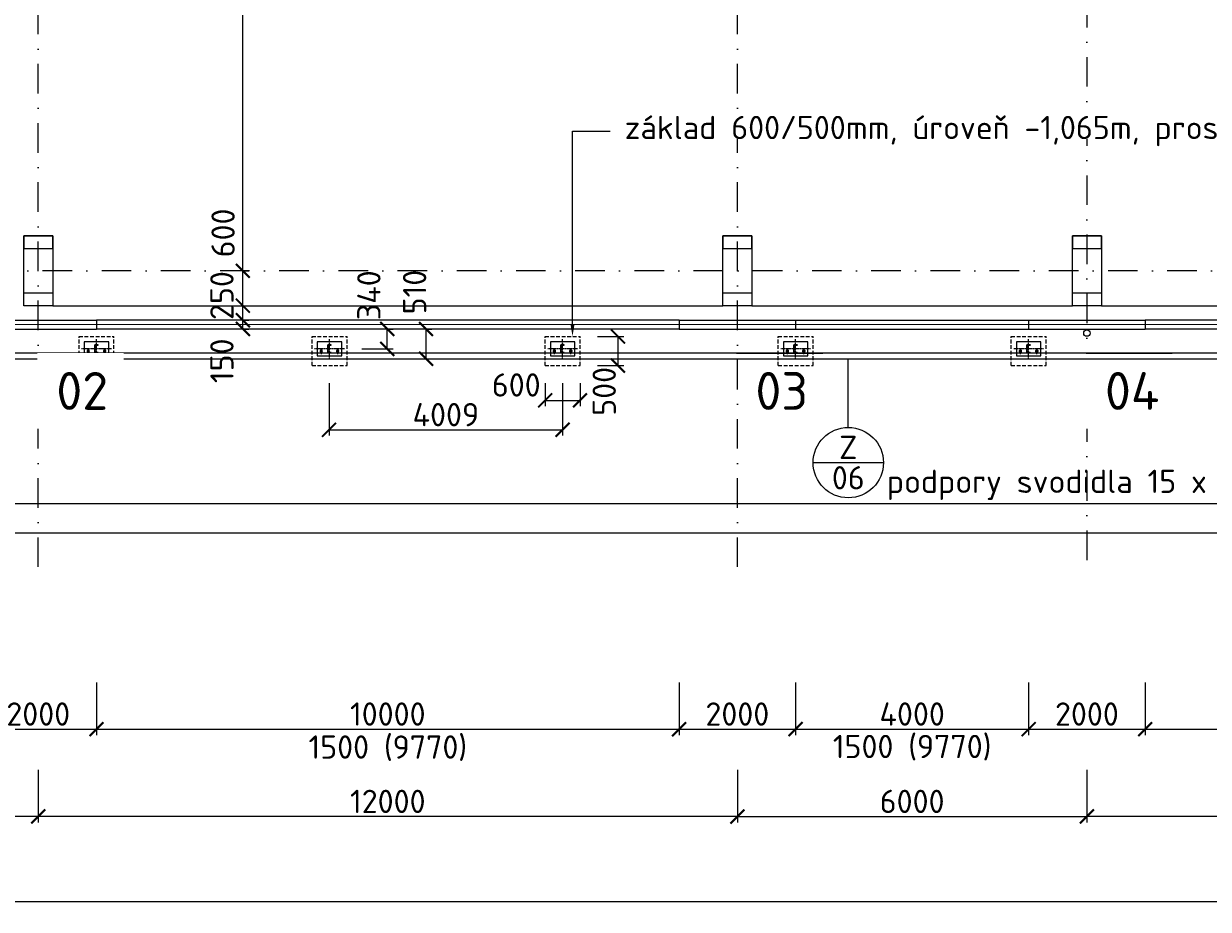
# Model space of a CAD drawing. Header units: millimetres. Extents: x -796345 to 3713765, y -2985421 to 2187451.
# Tile 96 of 256: x 11750 to 32084, y -10963 to 4242. Entities that reach past the tile are written whole.
import ezdxf
from ezdxf import colors
from ezdxf.entities.mleader import LeaderData, LeaderLine
from ezdxf.enums import TextEntityAlignment as Align
from ezdxf.math import Vec2, Vec3

# ---------------------------------------------------------------- set-up
doc = ezdxf.new("R2010")
doc.units = ezdxf.units.MM
doc.header["$PDMODE"] = 1
for name, pattern in [('AM_DIN_G_W050', [13.75, 9.75, -1.5, 1, -1.5]), ('CENTERX2', [101.6, 63.5, -12.7, 12.7, -12.7]), ('DASHDOT', [25.4, 12.7, -6.35, 0, -6.35]), ('HIDDEN', [9.525, 6.35, -3.175])]:
    doc.linetypes.add(name, pattern=pattern)
doc.layers.get('Defpoints').update_dxf_attribs({"color": 8})
doc.layers.add('_____detaily', color=1, linetype='Continuous')
for name, color, linetype, lineweight in [('A99_N_kce-pohl', 1, 'Continuous', 9), ('A99_N_kce-rez-sil', 6, 'Continuous', 18), ('A99_N_kce-rez-ten', 4, 'Continuous', 9), ('A99_N_koty-200', 5, 'Continuous', 5), ('A99_N_osy', 1, 'CENTERX2', 9), ('A99_N_sraf', 252, 'Continuous', 0), ('A99_N_txt-popis-200', 240, 'Continuous', 5), ('A99_N_txt-popis-50', 240, 'Continuous', 9), ('A99_N_znaceni 200', 5, 'Continuous', 5), ('A99_S_kce-pohl', 7, 'Continuous', 5), ('A99_S_sloupy', 7, 'Continuous', 5)]:
    doc.layers.add(name, color=color, linetype=linetype, lineweight=lineweight)
doc.styles.add('A99_kota', font='isocpeur.ttf', dxfattribs={"height": 2})
doc.styles.add('A99_popis', font='isocpeur.ttf')
doc.styles.add('ad_popis 100', font='isocpeur.ttf', dxfattribs={"height": 200})
doc.styles.add('Popis', font='arial.ttf')
doc.linetypes.add('IZOLACE', pattern='A,0.00254,-2.54,[134,ltypeshp.shx,S=2.54,R=0,X=-2.54,Y=0],-5.08,[134,ltypeshp.shx,S=2.54,R=180,X=2.54,Y=0],-2.54', length=10.16254)
doc.dimstyles.new('A99_kota_200 new', dxfattribs={"dimscale": 200, "dimtxt": 2, "dimasz": 1.2, "dimexe": 0.5, "dimexo": 1.5, "dimgap": 0.3, "dimtad": 1, "dimdec": 0, "dimzin": 3, "dimdsep": 46, "dimtxsty": 'A99_kota', "dimblk": 'ARCHTICK', "dimcen": 2.5, "dimazin": 2, "dimtfac": 0.75, "dimtdec": 0, "dimtmove": 2, "dimatfit": 0, "dimfxl": 4, "dimfxlon": 1, "dimtolj": 1, "dimtzin": 0, "dimlwd": 5, "dimlwe": 5, "dimarcsym": 0})

# ---------------------------------------------------------------- blocks, each defined once
blk = doc.blocks.new('_ArchTick')
at = {"color": 0, "linetype": 'ByBlock', "const_width": 0.15}
blk.add_lwpolyline([(-0.5, -0.5), (0.5, 0.5)], dxfattribs=at)
blk = doc.blocks.new('*D137')
at = {"layer": 'A99_N_koty-200', "color": 0, "lineweight": 5, "transparency": 16777216}
for p, q in [((30000, -8570), (30000, -9470)), ((42000, -8570), (42000, -9470)), ((42000, -9370), (30000, -9370))]:
    blk.add_line(p, q, dxfattribs=at)
at = {"layer": 'Defpoints', "color": 0, "lineweight": 0, "transparency": 16777216}
for p in [(30000, -5085), (42000, -5085), (30000, -9370)]:
    blk.add_point(p, dxfattribs=at)
at = {"layer": 'A99_N_koty-200', "color": 0, "lineweight": 5, "transparency": 16777216, "xscale": 240, "yscale": 240, "zscale": 240, "rotation": 180}
blk.add_blockref('_ArchTick', (30000, -9370), dxfattribs=at)
at = {"layer": 'A99_N_koty-200', "color": 0, "lineweight": 5, "transparency": 16777216, "xscale": 240, "yscale": 240, "zscale": 240}
blk.add_blockref('_ArchTick', (42000, -9370), dxfattribs=at)
at = {"layer": 'A99_N_koty-200', "color": 0, "transparency": 16777216, "insert": (36000, -9110), "char_height": 400, "attachment_point": 5, "style": 'A99_kota'}
blk.add_mtext('\\A1;12000', dxfattribs=at)
blk = doc.blocks.new('*D138')
at = {"layer": 'A99_N_koty-200', "color": 0, "lineweight": 5, "transparency": 16777216}
for p, q in [((12000, -8570), (12000, -9470)), ((24000, -8570), (24000, -9470)), ((24000, -9370), (12000, -9370))]:
    blk.add_line(p, q, dxfattribs=at)
at = {"layer": 'Defpoints', "color": 0, "lineweight": 0, "transparency": 16777216}
for p in [(24000, -5075), (12000, -5085), (12000, -9370)]:
    blk.add_point(p, dxfattribs=at)
at = {"layer": 'A99_N_koty-200', "color": 0, "lineweight": 5, "transparency": 16777216, "xscale": 240, "yscale": 240, "zscale": 240, "rotation": 180}
blk.add_blockref('_ArchTick', (12000, -9370), dxfattribs=at)
at = {"layer": 'A99_N_koty-200', "color": 0, "lineweight": 5, "transparency": 16777216, "xscale": 240, "yscale": 240, "zscale": 240}
blk.add_blockref('_ArchTick', (24000, -9370), dxfattribs=at)
at = {"layer": 'A99_N_koty-200', "color": 0, "transparency": 16777216, "insert": (18000, -9110), "char_height": 400, "attachment_point": 5, "style": 'A99_kota'}
blk.add_mtext('\\A1;12000', dxfattribs=at)
blk = doc.blocks.new('*D139')
at = {"layer": 'A99_N_koty-200', "color": 0, "lineweight": 5, "transparency": 16777216}
for p, q in [((0, -8570), (0, -9470)), ((12000, -8570), (12000, -9470)), ((12000, -9370), (0, -9370))]:
    blk.add_line(p, q, dxfattribs=at)
at = {"layer": 'Defpoints', "color": 0, "lineweight": 0, "transparency": 16777216}
for p in [(0, -5085), (12000, -5085), (0, -9370)]:
    blk.add_point(p, dxfattribs=at)
at = {"layer": 'A99_N_koty-200', "color": 0, "lineweight": 5, "transparency": 16777216, "xscale": 240, "yscale": 240, "zscale": 240, "rotation": 180}
blk.add_blockref('_ArchTick', (0, -9370), dxfattribs=at)
at = {"layer": 'A99_N_koty-200', "color": 0, "lineweight": 5, "transparency": 16777216, "xscale": 240, "yscale": 240, "zscale": 240}
blk.add_blockref('_ArchTick', (12000, -9370), dxfattribs=at)
at = {"layer": 'A99_N_koty-200', "color": 0, "transparency": 16777216, "insert": (6000, -9110), "char_height": 400, "attachment_point": 5, "style": 'A99_kota'}
blk.add_mtext('\\A1;12000', dxfattribs=at)
blk = doc.blocks.new('*D170')
at = {"layer": 'A99_N_koty-200', "color": 0, "lineweight": 5, "transparency": 16777216}
for p, q in [((11000, -7070), (11000, -7970)), ((13000, -7070), (13000, -7970)), ((11000, -7870), (13000, -7870))]:
    blk.add_line(p, q, dxfattribs=at)
at = {"layer": 'Defpoints', "color": 0, "lineweight": 0, "transparency": 16777216}
for p in [(11000, -1000), (13000, -1000), (13000, -7870)]:
    blk.add_point(p, dxfattribs=at)
at = {"layer": 'A99_N_koty-200', "color": 0, "lineweight": 5, "transparency": 16777216, "xscale": 240, "yscale": 240, "zscale": 240, "rotation": 180}
blk.add_blockref('_ArchTick', (11000, -7870), dxfattribs=at)
at = {"layer": 'A99_N_koty-200', "color": 0, "lineweight": 5, "transparency": 16777216, "xscale": 240, "yscale": 240, "zscale": 240}
blk.add_blockref('_ArchTick', (13000, -7870), dxfattribs=at)
at = {"layer": 'A99_N_koty-200', "color": 0, "transparency": 16777216, "insert": (12000, -7610), "char_height": 400, "attachment_point": 5, "style": 'A99_kota'}
blk.add_mtext('\\A1;2000', dxfattribs=at)
blk = doc.blocks.new('*D171')
at = {"layer": 'A99_N_koty-200', "color": 0, "lineweight": 5, "transparency": 16777216}
for p, q in [((23000, -7070), (23000, -7970)), ((25000, -7070), (25000, -7970)), ((23000, -7870), (25000, -7870))]:
    blk.add_line(p, q, dxfattribs=at)
at = {"layer": 'Defpoints', "color": 0, "lineweight": 0, "transparency": 16777216}
for p in [(23000, -1000), (25000, -1000), (25000, -7870)]:
    blk.add_point(p, dxfattribs=at)
at = {"layer": 'A99_N_koty-200', "color": 0, "lineweight": 5, "transparency": 16777216, "xscale": 240, "yscale": 240, "zscale": 240, "rotation": 180}
blk.add_blockref('_ArchTick', (23000, -7870), dxfattribs=at)
at = {"layer": 'A99_N_koty-200', "color": 0, "lineweight": 5, "transparency": 16777216, "xscale": 240, "yscale": 240, "zscale": 240}
blk.add_blockref('_ArchTick', (25000, -7870), dxfattribs=at)
at = {"layer": 'A99_N_koty-200', "color": 0, "transparency": 16777216, "insert": (24000, -7610), "char_height": 400, "attachment_point": 5, "style": 'A99_kota'}
blk.add_mtext('\\A1;2000', dxfattribs=at)
blk = doc.blocks.new('*D172')
at = {"layer": 'A99_N_koty-200', "color": 0, "lineweight": 5, "transparency": 16777216}
for p, q in [((25000, -7070), (25000, -7970)), ((29000, -7070), (29000, -7970)), ((25000, -7870), (29000, -7870))]:
    blk.add_line(p, q, dxfattribs=at)
at = {"layer": 'Defpoints', "color": 0, "lineweight": 0, "transparency": 16777216}
for p in [(25000, -1000), (29000, -950), (29000, -7870)]:
    blk.add_point(p, dxfattribs=at)
at = {"layer": 'A99_N_koty-200', "color": 0, "lineweight": 5, "transparency": 16777216, "xscale": 240, "yscale": 240, "zscale": 240, "rotation": 180}
blk.add_blockref('_ArchTick', (25000, -7870), dxfattribs=at)
at = {"layer": 'A99_N_koty-200', "color": 0, "lineweight": 5, "transparency": 16777216, "xscale": 240, "yscale": 240, "zscale": 240}
blk.add_blockref('_ArchTick', (29000, -7870), dxfattribs=at)
at = {"layer": 'A99_N_koty-200', "color": 0, "transparency": 16777216, "insert": (27000, -7610), "char_height": 400, "attachment_point": 5, "style": 'A99_kota'}
blk.add_mtext('\\A1;4000', dxfattribs=at)
blk = doc.blocks.new('*D173')
at = {"layer": 'A99_N_koty-200', "color": 0, "lineweight": 5, "transparency": 16777216}
for p, q in [((29000, -7070), (29000, -7970)), ((31000, -7070), (31000, -7970)), ((29000, -7870), (31000, -7870))]:
    blk.add_line(p, q, dxfattribs=at)
at = {"layer": 'Defpoints', "color": 0, "lineweight": 0, "transparency": 16777216}
for p in [(29000, -950), (31000, -950), (31000, -7870)]:
    blk.add_point(p, dxfattribs=at)
at = {"layer": 'A99_N_koty-200', "color": 0, "lineweight": 5, "transparency": 16777216, "xscale": 240, "yscale": 240, "zscale": 240, "rotation": 180}
blk.add_blockref('_ArchTick', (29000, -7870), dxfattribs=at)
at = {"layer": 'A99_N_koty-200', "color": 0, "lineweight": 5, "transparency": 16777216, "xscale": 240, "yscale": 240, "zscale": 240}
blk.add_blockref('_ArchTick', (31000, -7870), dxfattribs=at)
at = {"layer": 'A99_N_koty-200', "color": 0, "transparency": 16777216, "insert": (30000, -7610), "char_height": 400, "attachment_point": 5, "style": 'A99_kota'}
blk.add_mtext('\\A1;2000', dxfattribs=at)
blk = doc.blocks.new('*D180')
at = {"layer": 'A99_N_koty-200', "color": 0, "lineweight": 5, "transparency": 16777216}
for p, q in [((13000, -7070), (13000, -7970)), ((23000, -7070), (23000, -7970)), ((13000, -7870), (23000, -7870))]:
    blk.add_line(p, q, dxfattribs=at)
at = {"layer": 'Defpoints', "color": 0, "lineweight": 0, "transparency": 16777216}
for p in [(13000, -1000), (23000, -1000), (23000, -7870)]:
    blk.add_point(p, dxfattribs=at)
at = {"layer": 'A99_N_koty-200', "color": 0, "lineweight": 5, "transparency": 16777216, "xscale": 240, "yscale": 240, "zscale": 240, "rotation": 180}
blk.add_blockref('_ArchTick', (13000, -7870), dxfattribs=at)
at = {"layer": 'A99_N_koty-200', "color": 0, "lineweight": 5, "transparency": 16777216, "xscale": 240, "yscale": 240, "zscale": 240}
blk.add_blockref('_ArchTick', (23000, -7870), dxfattribs=at)
at = {"layer": 'A99_N_koty-200', "color": 0, "transparency": 16777216, "insert": (18000, -7610), "char_height": 400, "attachment_point": 5, "style": 'A99_kota'}
blk.add_mtext('\\A1;10000', dxfattribs=at)
blk = doc.blocks.new('*D181')
at = {"layer": 'A99_N_koty-200', "color": 0, "lineweight": 5, "transparency": 16777216}
for p, q in [((24000, -8570), (24000, -9470)), ((30000, -8570), (30000, -9470)), ((24000, -9370), (30000, -9370))]:
    blk.add_line(p, q, dxfattribs=at)
at = {"layer": 'Defpoints', "color": 0, "lineweight": 0, "transparency": 16777216}
for p in [(24000, -5085), (30000, -5085), (30000, -9370)]:
    blk.add_point(p, dxfattribs=at)
at = {"layer": 'A99_N_koty-200', "color": 0, "lineweight": 5, "transparency": 16777216, "xscale": 240, "yscale": 240, "zscale": 240, "rotation": 180}
blk.add_blockref('_ArchTick', (24000, -9370), dxfattribs=at)
at = {"layer": 'A99_N_koty-200', "color": 0, "lineweight": 5, "transparency": 16777216, "xscale": 240, "yscale": 240, "zscale": 240}
blk.add_blockref('_ArchTick', (30000, -9370), dxfattribs=at)
at = {"layer": 'A99_N_koty-200', "color": 0, "transparency": 16777216, "insert": (27000, -9110), "char_height": 400, "attachment_point": 5, "style": 'A99_kota'}
blk.add_mtext('\\A1;6000', dxfattribs=at)
blk = doc.blocks.new('*D190')
at = {"layer": 'A99_N_koty-200', "color": 0, "lineweight": 5, "transparency": 16777216}
for p, q in [((-650, -10030), (-650, -10930)), ((138875, -10030), (138875, -10930)), ((-650, -10830), (138875, -10830))]:
    blk.add_line(p, q, dxfattribs=at)
at = {"layer": 'Defpoints', "color": 0, "lineweight": 0, "transparency": 16777216}
for p in [(-650, -1000), (138875, -1000), (138875, -10830)]:
    blk.add_point(p, dxfattribs=at)
at = {"layer": 'A99_N_koty-200', "color": 0, "lineweight": 5, "transparency": 16777216, "xscale": 240, "yscale": 240, "zscale": 240, "rotation": 180}
blk.add_blockref('_ArchTick', (-650, -10830), dxfattribs=at)
at = {"layer": 'A99_N_koty-200', "color": 0, "lineweight": 5, "transparency": 16777216, "xscale": 240, "yscale": 240, "zscale": 240}
blk.add_blockref('_ArchTick', (138875, -10830), dxfattribs=at)
at = {"layer": 'A99_N_koty-200', "color": 0, "transparency": 16777216, "insert": (69112, -10570), "char_height": 400, "attachment_point": 5, "style": 'A99_kota'}
blk.add_mtext('\\A1;139525', dxfattribs=at)
blk = doc.blocks.new('*D191')
at = {"layer": 'A99_N_koty-200', "color": 0, "lineweight": 5, "transparency": 16777216}
for p, q in [((31000, -7070), (31000, -7970)), ((41000, -7070), (41000, -7970)), ((31000, -7870), (41000, -7870))]:
    blk.add_line(p, q, dxfattribs=at)
at = {"layer": 'Defpoints', "color": 0, "lineweight": 0, "transparency": 16777216}
for p in [(31000, -950), (41000, -1000), (41000, -7870)]:
    blk.add_point(p, dxfattribs=at)
at = {"layer": 'A99_N_koty-200', "color": 0, "lineweight": 5, "transparency": 16777216, "xscale": 240, "yscale": 240, "zscale": 240, "rotation": 180}
blk.add_blockref('_ArchTick', (31000, -7870), dxfattribs=at)
at = {"layer": 'A99_N_koty-200', "color": 0, "lineweight": 5, "transparency": 16777216, "xscale": 240, "yscale": 240, "zscale": 240}
blk.add_blockref('_ArchTick', (41000, -7870), dxfattribs=at)
at = {"layer": 'A99_N_koty-200', "color": 0, "transparency": 16777216, "insert": (36000, -7610), "char_height": 400, "attachment_point": 5, "style": 'A99_kota'}
blk.add_mtext('\\A1;10000', dxfattribs=at)
blk = doc.blocks.new('*D313')
at = {"layer": 'A99_N_koty-200', "color": 0, "lineweight": 5, "transparency": 16777216}
for p, q in [((15512.5, -850), (15612.5, -850)), ((15512.5, -1000), (15512.5, -850)), ((15512.5, -1000), (15612.5, -1000))]:
    blk.add_line(p, q, dxfattribs=at)
at = {"layer": 'Defpoints', "color": 0, "lineweight": 0, "transparency": 16777216}
for p in [(15512.5, -850), (15512.5, -850), (15512.5, -1000)]:
    blk.add_point(p, dxfattribs=at)
at = {"layer": 'A99_N_koty-200', "color": 0, "lineweight": 5, "transparency": 16777216, "xscale": 240, "yscale": 240, "zscale": 240}
for p, rotation in [((15512.5, -850), 90), ((15512.5, -1000), 270)]:
    blk.add_blockref('_ArchTick', p, dxfattribs=dict(at, rotation=rotation))
at = {"layer": 'A99_N_koty-200', "color": 0, "transparency": 16777216, "insert": (15152.5, -1545), "char_height": 400, "attachment_point": 5, "rotation": 90, "style": 'A99_kota'}
blk.add_mtext('\\A1;150', dxfattribs=at)
blk = doc.blocks.new('*D314')
at = {"layer": 'A99_N_koty-200', "color": 0, "lineweight": 5, "transparency": 16777216}
for p, q in [((15512.5, -600), (15612.5, -600)), ((15512.5, -850), (15512.5, -600)), ((15512.5, -850), (15612.5, -850))]:
    blk.add_line(p, q, dxfattribs=at)
at = {"layer": 'Defpoints', "color": 0, "lineweight": 0, "transparency": 16777216}
for p in [(15512.5, -600), (15512.5, -600), (15512.5, -850)]:
    blk.add_point(p, dxfattribs=at)
at = {"layer": 'A99_N_koty-200', "color": 0, "lineweight": 5, "transparency": 16777216, "xscale": 240, "yscale": 240, "zscale": 240}
for p, rotation in [((15512.5, -600), 90), ((15512.5, -850), 270)]:
    blk.add_blockref('_ArchTick', p, dxfattribs=dict(at, rotation=rotation))
at = {"layer": 'A99_N_koty-200', "color": 0, "transparency": 16777216, "insert": (15152.5, -425), "char_height": 400, "attachment_point": 5, "rotation": 90, "style": 'A99_kota'}
blk.add_mtext('\\A1;250', dxfattribs=at)
blk = doc.blocks.new('*D357')
at = {"layer": 'A99_N_koty-200', "color": 0, "lineweight": 5, "transparency": 16777216}
for p, q in [((15512.5, 0), (15612.5, 0)), ((15512.5, -600), (15512.5, 0)), ((15512.5, -600), (15612.5, -600))]:
    blk.add_line(p, q, dxfattribs=at)
at = {"layer": 'Defpoints', "color": 0, "lineweight": 0, "transparency": 16777216}
for p in [(15512.5, 0), (15512.5, 0), (15512.5, -600)]:
    blk.add_point(p, dxfattribs=at)
at = {"layer": 'A99_N_koty-200', "color": 0, "lineweight": 5, "transparency": 16777216, "xscale": 240, "yscale": 240, "zscale": 240}
for p, rotation in [((15512.5, 0), 90), ((15512.5, -600), 270)]:
    blk.add_blockref('_ArchTick', p, dxfattribs=dict(at, rotation=rotation))
at = {"layer": 'A99_N_koty-200', "color": 0, "transparency": 16777216, "insert": (15172.5, 650), "char_height": 400, "attachment_point": 5, "rotation": 90, "style": 'A99_kota'}
blk.add_mtext('\\A1;600', dxfattribs=at)
blk = doc.blocks.new('*D358')
at = {"layer": 'A99_N_koty-200', "color": 0, "lineweight": 5, "transparency": 16777216}
for p, q in [((15512.5, 23400), (15612.5, 23400)), ((15512.5, 0), (15512.5, 23400)), ((15512.5, 0), (15612.5, 0))]:
    blk.add_line(p, q, dxfattribs=at)
at = {"layer": 'Defpoints', "color": 0, "lineweight": 0, "transparency": 16777216}
for p in [(15512.5, 23400), (15512.5, 23400), (15512.5, 0)]:
    blk.add_point(p, dxfattribs=at)
at = {"layer": 'A99_N_koty-200', "color": 0, "lineweight": 5, "transparency": 16777216, "xscale": 240, "yscale": 240, "zscale": 240}
for p, rotation in [((15512.5, 23400), 90), ((15512.5, 0), 270)]:
    blk.add_blockref('_ArchTick', p, dxfattribs=dict(at, rotation=rotation))
at = {"layer": 'A99_N_koty-200', "color": 0, "transparency": 16777216, "insert": (15252.5, 11700), "char_height": 400, "attachment_point": 5, "rotation": 90, "style": 'A99_kota'}
blk.add_mtext('\\A1;23400', dxfattribs=at)
blk = doc.blocks.new('*U121')
for p, q in [((0, -140), (0, 0)), ((60, 0), (0, 0)), ((60, -3), (60, 0)), ((60, -140), (0, -140)), ((7, -119), (7, -21)), ((16, -11), (55, -8)), ((55, -132), (16, -129)), ((60, -140), (60, -137))]:
    blk.add_line(p, q)
for centre, radius, start, end in [((17, -21), 10, 94.5739, 180), ((17, -119), 10, 180, 265.4261), ((55, -3), 5, 274.5739, 0), ((55, -137), 5, 0, 85.4261)]:
    blk.add_arc(centre, radius, start, end)
at = {"layer": 'Defpoints', "color": 221, "style": 'Popis'}
blk.add_attdef('VELIKOST_PROFILU', text='', height=5, dxfattribs=at).set_placement((36, 12), align=Align.BOTTOM_LEFT)
blk = doc.blocks.new('*D429')
at = {"layer": 'A99_N_koty-200', "color": 0, "lineweight": 5, "transparency": 16777216}
for p, q in [((20700, -1927), (20700, -2325)), ((21300, -1927), (21300, -2325)), ((20700, -2225), (21300, -2225))]:
    blk.add_line(p, q, dxfattribs=at)
at = {"layer": 'Defpoints', "color": 0, "lineweight": 0, "transparency": 16777216}
for p in [(20700, -1627), (21300, -1627), (21300, -2225)]:
    blk.add_point(p, dxfattribs=at)
at = {"layer": 'A99_N_koty-200', "color": 0, "lineweight": 5, "transparency": 16777216, "xscale": 240, "yscale": 240, "zscale": 240, "rotation": 180}
blk.add_blockref('_ArchTick', (20700, -2225), dxfattribs=at)
at = {"layer": 'A99_N_koty-200', "color": 0, "lineweight": 5, "transparency": 16777216, "xscale": 240, "yscale": 240, "zscale": 240}
blk.add_blockref('_ArchTick', (21300, -2225), dxfattribs=at)
at = {"layer": 'A99_N_koty-200', "color": 0, "transparency": 16777216, "insert": (20205, -1960), "char_height": 400, "attachment_point": 5, "style": 'A99_kota'}
blk.add_mtext('\\A1;600', dxfattribs=at)
blk = doc.blocks.new('*D430')
at = {"layer": 'A99_N_koty-200', "color": 0, "lineweight": 5, "transparency": 16777216}
for p, q in [((21600, -1127), (22050, -1127)), ((21950, -1127), (21950, -1627)), ((21600, -1627), (22050, -1627))]:
    blk.add_line(p, q, dxfattribs=at)
at = {"layer": 'Defpoints', "color": 0, "lineweight": 0, "transparency": 16777216}
for p in [(21300, -1127), (21300, -1627), (21950, -1627)]:
    blk.add_point(p, dxfattribs=at)
at = {"layer": 'A99_N_koty-200', "color": 0, "lineweight": 5, "transparency": 16777216, "xscale": 240, "yscale": 240, "zscale": 240}
for p, rotation in [((21950, -1127), 90), ((21950, -1627), 270)]:
    blk.add_blockref('_ArchTick', p, dxfattribs=dict(at, rotation=rotation))
at = {"layer": 'A99_N_koty-200', "color": 0, "transparency": 16777216, "insert": (21715, -2070), "char_height": 400, "attachment_point": 5, "rotation": 90, "style": 'A99_kota'}
blk.add_mtext('\\A1;500', dxfattribs=at)
blk = doc.blocks.new('*D431')
at = {"layer": 'A99_N_koty-200', "color": 0, "lineweight": 5, "transparency": 16777216}
for p, q in [((1000, -3195), (1000, -4095)), ((61000, -3195), (61000, -4095)), ((1000, -3995), (61000, -3995))]:
    blk.add_line(p, q, dxfattribs=at)
at = {"layer": 'Defpoints', "color": 0, "lineweight": 0, "transparency": 16777216}
for p in [(1000, -1507.5), (61000, -1507.5), (61000, -3995)]:
    blk.add_point(p, dxfattribs=at)
at = {"layer": 'A99_N_koty-200', "color": 0, "lineweight": 5, "transparency": 16777216, "xscale": 240, "yscale": 240, "zscale": 240, "rotation": 180}
blk.add_blockref('_ArchTick', (1000, -3995), dxfattribs=at)
at = {"layer": 'A99_N_koty-200', "color": 0, "lineweight": 5, "transparency": 16777216, "xscale": 240, "yscale": 240, "zscale": 240}
blk.add_blockref('_ArchTick', (61000, -3995), dxfattribs=at)
at = {"layer": 'A99_N_koty-200', "color": 0, "transparency": 16777216, "insert": (30000, -3675), "char_height": 400, "attachment_point": 5, "style": 'A99_kota'}
blk.add_mtext('\\A1;podpory svodidla 15 x 4000', dxfattribs=at)
blk = doc.blocks.new('*D432')
at = {"layer": 'A99_N_koty-200', "color": 0, "lineweight": 5, "transparency": 16777216}
for p, q in [((16991, -1930), (16991, -2830)), ((21000, -1930), (21000, -2830)), ((16991, -2730), (21000, -2730))]:
    blk.add_line(p, q, dxfattribs=at)
at = {"layer": 'Defpoints', "color": 0, "lineweight": 0, "transparency": 16777216}
for p in [(16991, -1510), (21000, -1510), (21000, -2730)]:
    blk.add_point(p, dxfattribs=at)
at = {"layer": 'A99_N_koty-200', "color": 0, "lineweight": 5, "transparency": 16777216, "xscale": 240, "yscale": 240, "zscale": 240, "rotation": 180}
blk.add_blockref('_ArchTick', (16991, -2730), dxfattribs=at)
at = {"layer": 'A99_N_koty-200', "color": 0, "lineweight": 5, "transparency": 16777216, "xscale": 240, "yscale": 240, "zscale": 240}
blk.add_blockref('_ArchTick', (21000, -2730), dxfattribs=at)
at = {"layer": 'A99_N_koty-200', "color": 0, "transparency": 16777216, "insert": (18996, -2470), "char_height": 400, "attachment_point": 5, "style": 'A99_kota'}
blk.add_mtext('\\A1;4009', dxfattribs=at)
blk = doc.blocks.new('*D433')
at = {"layer": 'A99_N_koty-200', "color": 0, "lineweight": 5, "transparency": 16777216}
for p, q in [((17990, -1000), (18090, -1000)), ((17990, -1340), (17990, -1000)), ((17555.5, -1340), (18090, -1340))]:
    blk.add_line(p, q, dxfattribs=at)
at = {"layer": 'Defpoints', "color": 0, "lineweight": 0, "transparency": 16777216}
for p in [(17990, -1000), (17990, -1000), (17255.5, -1340)]:
    blk.add_point(p, dxfattribs=at)
at = {"layer": 'A99_N_koty-200', "color": 0, "lineweight": 5, "transparency": 16777216, "xscale": 240, "yscale": 240, "zscale": 240}
for p, rotation in [((17990, -1000), 90), ((17990, -1340), 270)]:
    blk.add_blockref('_ArchTick', p, dxfattribs=dict(at, rotation=rotation))
at = {"layer": 'A99_N_koty-200', "color": 0, "transparency": 16777216, "insert": (17675, -420), "char_height": 400, "attachment_point": 5, "rotation": 90, "style": 'A99_kota'}
blk.add_mtext('\\A1;340', dxfattribs=at)
blk = doc.blocks.new('*D438')
at = {"layer": 'A99_N_koty-200', "color": 0, "lineweight": 5, "transparency": 16777216}
for p, q in [((18655, -1000), (18755, -1000)), ((18655, -1000), (18655, -1510)), ((18655, -1510), (18755, -1510))]:
    blk.add_line(p, q, dxfattribs=at)
at = {"layer": 'Defpoints', "color": 0, "lineweight": 0, "transparency": 16777216}
for p in [(18655, -1000), (18655, -1510), (18655, -1510)]:
    blk.add_point(p, dxfattribs=at)
at = {"layer": 'A99_N_koty-200', "color": 0, "lineweight": 5, "transparency": 16777216, "xscale": 240, "yscale": 240, "zscale": 240}
for p, rotation in [((18655, -1000), 90), ((18655, -1510), 270)]:
    blk.add_blockref('_ArchTick', p, dxfattribs=dict(at, rotation=rotation))
at = {"layer": 'A99_N_koty-200', "color": 0, "transparency": 16777216, "insert": (18460, -365), "char_height": 400, "attachment_point": 5, "rotation": 90, "style": 'A99_kota'}
blk.add_mtext('\\A1;510', dxfattribs=at)
blk = doc.blocks.new('*D439')
at = {"layer": 'A99_N_koty-200', "color": 0, "lineweight": 5, "transparency": 16777216}
for p, q in [((-756, -829), (-828, -640)), ((-799, -1510), (-1429, -1510))]:
    blk.add_line(p, q, dxfattribs=at)
blk.add_arc((-499, -1510), 830, 110.6942, 180, dxfattribs=at)
at = {"layer": 'Defpoints', "color": 0, "lineweight": 0, "transparency": 16777216}
for p in [(-1073, -911), (-650, -1110), (-499, -1510), (-499, -1510), (63800, -1510)]:
    blk.add_point(p, dxfattribs=at)
at = {"layer": 'A99_N_koty-200', "color": 0, "lineweight": 5, "transparency": 16777216, "xscale": 240, "yscale": 240, "zscale": 240}
for p, rotation in [((-792, -733), 20.69419997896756), ((-1329, -1510), 270)]:
    blk.add_blockref('_ArchTick', p, dxfattribs=dict(at, rotation=rotation))
at = {"layer": 'A99_N_koty-200', "color": 0, "transparency": 16777216, "insert": (-1409, -881), "char_height": 400, "width": 594.59, "attachment_point": 5, "rotation": 55.3471, "style": 'A99_kota'}
blk.add_mtext('\\A1;70{\\fArial|b0|i0|c238|p34;\\H1.08333x;°}', dxfattribs=at)
blk = doc.blocks.new('*U20')
at = {"color": 0, "linetype": 'ByBlock'}
blk.add_line((-3.02, 0), (3.02, 0), dxfattribs=at)
blk.add_circle((0, 0), 3.02, dxfattribs=at)
at = {"color": 0, "linetype": 'ByBlock', "style": 'A99_popis'}
for tag, p in [('KATEGORIE', (0, 1.31)), ('PRVEK', (0, -1.3))]:
    blk.add_attdef(tag, text='', height=2, dxfattribs=at).set_placement(p, align=Align.MIDDLE_CENTER)

msp = doc.modelspace()

# ---------------------------------------------------------------- linework, layer by layer
at = {"layer": '_____detaily', "linetype": 'HIDDEN', "lineweight": 5, "ltscale": 10}
for points in [[(12700, -1127), (13300, -1127)], [(12700, -1627), (12700, -1127)], [(13300, -1627), (13300, -1127)], [(16700, -1127), (17300, -1127)], [(16700, -1627), (16700, -1127)], [(17300, -1627), (17300, -1127)], [(20700, -1127), (21300, -1127)], [(20700, -1627), (20700, -1127)], [(21300, -1627), (21300, -1127)], [(24700, -1127), (25300, -1127)], [(28700, -1127), (29300, -1127)], [(28700, -1627), (28700, -1127)], [(29300, -1627), (29300, -1127)], [(12700, -1627), (13300, -1627)], [(16700, -1627), (17300, -1627)], [(20700, -1627), (21300, -1627)], [(28700, -1627), (29300, -1627)]]:
    msp.add_lwpolyline(points, dxfattribs=at)
at = {"layer": '_____detaily', "linetype": 'Continuous', "lineweight": 5}
for points in [[(12790, -1340), (12790, -1460), (13210, -1460), (13210, -1220), (12790, -1220)], [(16790, -1340), (16790, -1460), (17210, -1460), (17210, -1220), (16790, -1220)], [(20790, -1340), (20790, -1460), (21210, -1460), (21210, -1220), (20790, -1220)], [(28790, -1340), (28790, -1460), (29210, -1460), (29210, -1220), (28790, -1220)]]:
    msp.add_lwpolyline(points, close=True, dxfattribs=at)
at = {"layer": '_____detaily', "linetype": 'AM_DIN_G_W050', "lineweight": 0, "ltscale": 2}
for points in [[(13000, -1507.5), (13000, -1172.5)], [(17000, -1507.5), (17000, -1172.5)], [(21000, -1507.5), (21000, -1172.5)], [(29000, -1507.5), (29000, -1172.5)], [(13255.5, -1340), (12744.5, -1340)], [(12832.5, -1380.2), (12887.5, -1380.2)], [(12860, -1431.4), (12860, -1328.9)], [(13167.5, -1380.2), (13112.5, -1380.2)], [(13140, -1431.4), (13140, -1328.9)], [(17255.5, -1340), (16744.5, -1340)], [(16832.5, -1380.2), (16887.5, -1380.2)], [(16860, -1431.4), (16860, -1328.9)], [(17167.5, -1380.2), (17112.5, -1380.2)], [(17140, -1431.4), (17140, -1328.9)], [(21255.5, -1340), (20744.5, -1340)], [(20832.5, -1380.2), (20887.5, -1380.2)], [(20860, -1431.4), (20860, -1328.9)], [(21167.5, -1380.2), (21112.5, -1380.2)], [(21140, -1431.4), (21140, -1328.9)], [(29255.5, -1340), (28744.5, -1340)], [(28832.5, -1380.2), (28887.5, -1380.2)], [(28860, -1431.4), (28860, -1328.9)], [(29167.5, -1380.2), (29112.5, -1380.2)], [(29140, -1431.4), (29140, -1328.9)]]:
    msp.add_lwpolyline(points, dxfattribs=at)
at = {"layer": '_____detaily', "linetype": 'Continuous', "lineweight": 0}
for points in [[(12844, -1391), (12844, -1369.1)], [(12876, -1391), (12876, -1369.1)], [(13124, -1391), (13124, -1369.1)], [(13156, -1391), (13156, -1369.1)], [(16844, -1391), (16844, -1369.1)], [(16876, -1391), (16876, -1369.1)], [(17124, -1391), (17124, -1369.1)], [(17156, -1391), (17156, -1369.1)], [(20844, -1391), (20844, -1369.1)], [(20876, -1391), (20876, -1369.1)], [(21124, -1391), (21124, -1369.1)], [(21156, -1391), (21156, -1369.1)], [(28844, -1391), (28844, -1369.1)], [(28876, -1391), (28876, -1369.1)], [(29124, -1391), (29124, -1369.1)], [(29156, -1391), (29156, -1369.1)]]:
    msp.add_lwpolyline(points, dxfattribs=at)
for centre, start, end in [((12860, -1369), 359.60769, 180.39231), ((12860, -1391.3), 178.90709, 1.09291), ((13140, -1369), 359.60769, 180.39231), ((13140, -1391.3), 178.90709, 1.09291), ((16860, -1369), 359.60769, 180.39231), ((16860, -1391.3), 178.90709, 1.09291), ((17140, -1369), 359.60769, 180.39231), ((17140, -1391.3), 178.90709, 1.09291), ((20860, -1369), 359.60769, 180.39231), ((20860, -1391.3), 178.90709, 1.09291), ((21140, -1369), 359.60769, 180.39231), ((21140, -1391.3), 178.90709, 1.09291), ((28860, -1369), 359.60769, 180.39231), ((28860, -1391.3), 178.90709, 1.09291), ((29140, -1369), 359.60769, 180.39231), ((29140, -1391.3), 178.90709, 1.09291)]:
    msp.add_arc(centre, 16, start, end, dxfattribs=at)
at = {"layer": 'A99_N_kce-rez-sil', "linetype": 'Continuous'}
for p, q in [((13000, -850), (13000, -1000)), ((23000, -850), (23000, -1000)), ((25000, -850), (25000, -1000)), ((29000, -850), (29000, -1000)), ((31000, -850), (31000, -1000))]:
    msp.add_line(p, q, dxfattribs=at)
for points in [[(11000, -845), (13000, -850)], [(11000, -1000), (13000, -1000)], [(23000, -850), (13000, -850)], [(23000, -1000), (13000, -1000)], [(23000, -850), (25000, -850)], [(23000, -1000), (25000, -1000)], [(25000, -850), (29000, -850)], [(25000, -1000), (29000, -1000)], [(29000, -850), (31000, -850)], [(29000, -1000), (31000, -1000)], [(41000, -850), (31000, -850)], [(41000, -1000), (31000, -1000)]]:
    msp.add_lwpolyline(points, dxfattribs=at)
at = {"layer": 'A99_N_kce-rez-sil', "linetype": 'Continuous', "lineweight": 15}
msp.add_circle((30000, -1070), 55, dxfattribs=at)
at = {"layer": 'A99_N_osy', "linetype": 'DASHDOT', "ltscale": 40}
for p, q in [((30000, 100200), (30000, -5085)), ((187349.6, 0), (-3600, 0))]:
    msp.add_line(p, q, dxfattribs=at)
msp.add_lwpolyline([(12000, -5085), (12000, 84377.5)], dxfattribs=at)
at = {"layer": 'A99_N_sraf', "color": 1, "linetype": 'IZOLACE', "lineweight": 0, "ltscale": 6}
msp.add_lwpolyline([(138867.5, -922.5), (-630, -925)], dxfattribs=at)
at = {"layer": 'A99_N_znaceni 200'}
msp.add_lwpolyline([(25903.9, -2689.7), (25903.9, -1510)], dxfattribs=at)
at = {"layer": 'A99_S_kce-pohl'}
for p, q in [((12250, -600), (23750, -600)), ((24250, -600), (29750, -600)), ((30250, -600), (41750, -600))]:
    msp.add_line(p, q, dxfattribs=at)
at = {"layer": 'A99_S_sloupy', "linetype": 'Continuous', "ltscale": 2}
for points in [[(12250, -600), (11750, -600), (11750, 600), (12250, 600)], [(24250, -600), (23750, -600), (23750, 600), (24250, 600)], [(30250, -600), (29750, -600), (29750, 600), (30250, 600)]]:
    msp.add_lwpolyline(points, close=True, dxfattribs=at)
at = {"layer": 'A99_S_sloupy', "linetype": 'Continuous', "lineweight": 20, "ltscale": 2}
for points in [[(12250, 600), (11750, 600), (11750, 380), (12250, 380)], [(24250, 600), (23750, 600), (23750, 380), (24250, 380)], [(30250, 600), (29750, 600), (29750, 380), (30250, 380)], [(12250, -600), (11750, -600), (11750, -380), (12250, -380)], [(24250, -600), (23750, -600), (23750, -380), (24250, -380)], [(30250, -600), (29750, -600), (29750, -380), (30250, -380)]]:
    msp.add_lwpolyline(points, close=True, dxfattribs=at)

# ---------------------------------------------------------------- block references
at = {"layer": 'A99_N_kce-rez-ten', "lineweight": 0}
for p in [(12970, -1270), (16970, -1270), (20970, -1270), (28970, -1270)]:
    msp.add_blockref('*U121', p, dxfattribs=at).add_auto_attribs({'VELIKOST_PROFILU': 'U140'})

# ---------------------------------------------------------------- texts
at = {"layer": 'A99_N_koty-200', "style": 'A99_kota'}
for p in [(27000, -8367.2), (18000, -8376.7)]:
    msp.add_text('1500 (9770)', height=400, dxfattribs=at).set_placement(p, align=Align.CENTER)
at = {"layer": 'A99_N_txt-popis-200', "lineweight": 0, "insert": (24310, -1737.5), "char_height": 650, "attachment_point": 1, "style": 'ad_popis 100', "bg_fill": 2}
msp.add_mtext_dynamic_manual_height_columns('03', width=832.5, gutter_width=1000, heights=[0], dxfattribs=at)

# ---------------------------------------------------------------- dimensions: what is measured, and where the dimension line sits
at = {"layer": 'A99_N_koty-200'}
for base, p1, p2, angle, override, picture, middle in [((15512.5, 23400), (15512.5, 0), (15512.5, 23400), 90, {"dimscale": 0, "dimtix": 1, "dimtofl": 1, "dimtmove": 2, "dimatfit": 3}, '*D358', (15252.5, 11700)), ((12000, -9370), (24000, -5075), (12000, -5085), 180, {"dimscale": 0, "dimtix": 1, "dimtofl": 1, "dimtmove": 1, "dimatfit": 1}, '*D138', (18000, -9110)), ((0, -9370), (12000, -5085), (0, -5085), 180, {"dimscale": 0, "dimtix": 1, "dimtofl": 1, "dimtmove": 1, "dimatfit": 1}, '*D139', (6000, -9110)), ((30000, -9370), (42000, -5085), (30000, -5085), 180, {"dimscale": 0, "dimtix": 1, "dimtofl": 1, "dimtmove": 1, "dimatfit": 1}, '*D137', (36000, -9110))]:
    dim = msp.add_linear_dim(base=base, p1=p1, p2=p2, angle=angle, dimstyle='A99_kota_200 new', override=override, dxfattribs=at)
    dim.commit()
    dim.dimension.update_dxf_attribs({"geometry": picture, "text_midpoint": middle})
for base, p1, p2, picture, middle in [((15512.5, 0), (15512.5, -600), (15512.5, 0), '*D357', (15172.5, 650)), ((15512.5, -600), (15512.5, -850), (15512.5, -600), '*D314', (15152.5, -425)), ((17990, -1000), (17255.5, -1340), (17990, -1000), '*D433', (17675, -420)), ((18655, -1510), (18655, -1000), (18655, -1510), '*D438', (18460, -365)), ((15512.5, -850), (15512.5, -1000), (15512.5, -850), '*D313', (15152.5, -1545)), ((21950, -1627), (21300, -1127), (21300, -1627), '*D430', (21715, -2070))]:
    dim = msp.add_linear_dim(base=base, p1=p1, p2=p2, angle=90, dimstyle='A99_kota_200 new', override={"dimscale": 0, "dimtix": 1, "dimtofl": 1, "dimtmove": 2, "dimatfit": 3}, dxfattribs=at)
    dim.commit()
    dim.dimension.update_dxf_attribs({"geometry": picture, "text_midpoint": middle, "dimtype": 128})
for base, p1, p2, override, picture, middle in [((13000, -7870), (11000, -1000), (13000, -1000), {"dimscale": 0, "dimtix": 1, "dimtofl": 1, "dimtmove": 1, "dimatfit": 1}, '*D170', (12000, -7610)), ((23000, -7870), (13000, -1000), (23000, -1000), {"dimscale": 0, "dimtix": 1, "dimtofl": 1, "dimtmove": 1, "dimatfit": 1}, '*D180', (18000, -7610)), ((21000, -2730), (16991, -1510), (21000, -1510), {"dimscale": 0, "dimtix": 1, "dimtofl": 1, "dimtmove": 2, "dimatfit": 3}, '*D432', (18995.5, -2470)), ((30000, -9370), (24000, -5085), (30000, -5085), {"dimscale": 0, "dimtix": 1, "dimtofl": 1, "dimtmove": 1, "dimatfit": 1}, '*D181', (27000, -9110))]:
    dim = msp.add_linear_dim(base=base, p1=p1, p2=p2, dimstyle='A99_kota_200 new', override=override, dxfattribs=at)
    dim.commit()
    dim.dimension.update_dxf_attribs({"geometry": picture, "text_midpoint": middle})
dim = msp.add_linear_dim(base=(21300, -2225), p1=(20700, -1627), p2=(21300, -1627), dimstyle='A99_kota_200 new', override={"dimscale": 0, "dimtix": 1, "dimtofl": 1, "dimtmove": 2, "dimatfit": 3}, dxfattribs=at)
dim.commit()
dim.dimension.update_dxf_attribs({"geometry": '*D429', "text_midpoint": (20205, -1960), "dimtype": 128})

# ---------------------------------------------------------------- next in the draw order: linework, layer by layer
at = {"layer": '_____detaily', "linetype": 'HIDDEN', "lineweight": 5, "ltscale": 10}
for points in [[(24700, -1627), (24700, -1127)], [(25300, -1627), (25300, -1127)], [(24700, -1627), (25300, -1627)]]:
    msp.add_lwpolyline(points, dxfattribs=at)
at = {"layer": '_____detaily', "linetype": 'Continuous', "lineweight": 5}
msp.add_lwpolyline([(24790, -1340), (24790, -1460), (25210, -1460), (25210, -1220), (24790, -1220)], close=True, dxfattribs=at)
at = {"layer": '_____detaily', "linetype": 'AM_DIN_G_W050', "lineweight": 0, "ltscale": 2}
for points in [[(25000, -1507.5), (25000, -1172.5)], [(25255.5, -1340), (24744.5, -1340)], [(24832.5, -1380.2), (24887.5, -1380.2)], [(24860, -1431.4), (24860, -1328.9)], [(25167.5, -1380.2), (25112.5, -1380.2)], [(25140, -1431.4), (25140, -1328.9)]]:
    msp.add_lwpolyline(points, dxfattribs=at)
at = {"layer": '_____detaily', "linetype": 'Continuous', "lineweight": 0}
for points in [[(24844, -1391), (24844, -1369.1)], [(24876, -1391), (24876, -1369.1)], [(25124, -1391), (25124, -1369.1)], [(25156, -1391), (25156, -1369.1)]]:
    msp.add_lwpolyline(points, dxfattribs=at)
for centre, start, end in [((24860, -1369), 359.60769, 180.39231), ((24860, -1391.3), 178.90709, 1.09291), ((25140, -1369), 359.60769, 180.39231), ((25140, -1391.3), 178.90709, 1.09291)]:
    msp.add_arc(centre, 16, start, end, dxfattribs=at)
at = {"layer": 'A99_N_osy', "linetype": 'DASHDOT', "ltscale": 40}
msp.add_lwpolyline([(24000, -5085), (24000, 84377.5)], dxfattribs=at)

# ---------------------------------------------------------------- next in the draw order: block references
at = {"layer": 'A99_N_kce-rez-ten', "lineweight": 0}
msp.add_blockref('*U121', (24970, -1270), dxfattribs=at).add_auto_attribs({'VELIKOST_PROFILU': 'U140'})
at = {"layer": 'A99_N_znaceni 200', "xscale": 200, "yscale": 200, "zscale": 200}
msp.add_blockref('*U20', (25903.9, -3293.7), dxfattribs=at).add_auto_attribs({'KATEGORIE': 'Z', 'PRVEK': '06'})

# ---------------------------------------------------------------- next in the draw order: texts
at = {"layer": 'A99_N_txt-popis-200', "lineweight": 0, "insert": (30310, -1737.5), "char_height": 650, "attachment_point": 1, "style": 'ad_popis 100', "bg_fill": 2}
msp.add_mtext_dynamic_manual_height_columns('04', width=832.5, gutter_width=1000, heights=[0], dxfattribs=at)

# ---------------------------------------------------------------- next in the draw order: dimensions: what is measured, and where the dimension line sits
at = {"layer": 'A99_N_koty-200'}
for base, p1, p2, picture, middle in [((25000, -7870), (23000, -1000), (25000, -1000), '*D171', (24000, -7610)), ((29000, -7870), (25000, -1000), (29000, -950), '*D172', (27000, -7610))]:
    dim = msp.add_linear_dim(base=base, p1=p1, p2=p2, dimstyle='A99_kota_200 new', override={"dimscale": 0, "dimtix": 1, "dimtofl": 1, "dimtmove": 1, "dimatfit": 1}, dxfattribs=at)
    dim.commit()
    dim.dimension.update_dxf_attribs({"geometry": picture, "text_midpoint": middle})

# ---------------------------------------------------------------- next in the draw order: linework, layer by layer
at = {"layer": 'A99_N_kce-pohl', "linetype": 'Continuous', "lineweight": 5, "ltscale": 0.5}
for points in [[(-650, -1110), (-498.9, -1510), (63799.5, -1510)], [(-556.5, -1074.7), (-429.8, -1410), (63799.5, -1410)]]:
    msp.add_lwpolyline(points, dxfattribs=at)
at = {"layer": 'A99_S_kce-pohl', "linetype": 'Continuous', "lineweight": 0, "ltscale": 0.5}
msp.add_lwpolyline([(-650, -1000), (-650, -4500), (64000, -4500)], dxfattribs=at)

# ---------------------------------------------------------------- next in the draw order: dimensions: what is measured, and where the dimension line sits
at = {"layer": 'A99_N_koty-200'}
for base, p1, p2, picture, middle in [((138875, -10830), (-650, -1000), (138875, -1000), '*D190', (69112.5, -10570)), ((31000, -7870), (29000, -950), (31000, -950), '*D173', (30000, -7610)), ((41000, -7870), (31000, -950), (41000, -1000), '*D191', (36000, -7610))]:
    dim = msp.add_linear_dim(base=base, p1=p1, p2=p2, dimstyle='A99_kota_200 new', override={"dimscale": 0, "dimtix": 1, "dimtofl": 1, "dimtmove": 1, "dimatfit": 1}, dxfattribs=at)
    dim.commit()
    dim.dimension.update_dxf_attribs({"geometry": picture, "text_midpoint": middle})
dim = msp.add_linear_dim(base=(61000, -3995), p1=(1000, -1507.5), p2=(61000, -1507.5), text='podpory svodidla 15 x 4000', dimstyle='A99_kota_200 new', override={"dimscale": 0, "dimtix": 1, "dimtofl": 1, "dimtmove": 1, "dimatfit": 1}, dxfattribs=at)
dim.commit()
dim.dimension.update_dxf_attribs({"geometry": '*D431', "text_midpoint": (30000, -3995), "dimtype": 128})

# ---------------------------------------------------------------- next in the draw order: texts
at = {"layer": 'A99_N_txt-popis-200', "lineweight": 0, "insert": (12310, -1737.5), "char_height": 650, "attachment_point": 1, "style": 'ad_popis 100', "bg_fill": 2}
msp.add_mtext_dynamic_manual_height_columns('02', width=832.5, gutter_width=1000, heights=[0], dxfattribs=at)

# ---------------------------------------------------------------- next in the draw order: dimensions: what is measured, and where the dimension line sits
at = {"layer": 'A99_N_koty-200'}
dim = msp.add_angular_dim_2l(base=(-1073.4, -910.9), line1=((-498.9, -1510), (63799.5, -1510)), line2=((-650, -1110), (-498.9, -1510)), text='70{\\fArial|b0|i0|c238|p34;\\H1.08333x;°}', dimstyle='A99_kota_200 new', override={"dimscale": 0, "dimtix": 1, "dimtofl": 1, "dimtmove": 2, "dimatfit": 3}, dxfattribs=at)
dim.commit()
dim.dimension.update_dxf_attribs({"geometry": '*D439', "text_midpoint": (-1409.3, -880.7)})

# ---------------------------------------------------------------- next in the draw order: leaders
at = {"layer": 'A99_N_txt-popis-50', "lineweight": 9}
ml = msp.add_multileader_mtext('Standard', dxfattribs=at)
ml.set_content('\\A1;{\\C256;základ 600/500mm, úroveň -1,065m, prostý beton C16/20}', color=1, style='A99_popis')
ml.set_leader_properties(color=256, linetype='ByLayer', lineweight=-1)
ml.build(insert=Vec2(0, 0))
ml.multileader.update_dxf_attribs({"dogleg_length": 3.23, "arrow_head_size": 200, "scale": 200})
ctx = ml.context
ctx.base_point, ctx.scale, ctx.char_height, ctx.arrow_head_size, ctx.landing_gap_size, ctx.plane_origin = Vec3(21815, 2400), 200, 400, 200, 250, Vec3(27702.5, -7905.8)
notes = []
notes.append((ctx, [(0, (1, 1, 0), (21170, 2400), (1, 0), 645, [(0, [(21170, -1127)], 0, [])])]))
ctx.mtext.insert, ctx.mtext.width, ctx.mtext.defined_height, ctx.mtext.flow_direction = Vec3(22065, 2660), 8793.198, 8.47, 5
ctx.mtext.has_bg_fill, ctx.mtext.bg_color, ctx.mtext.bg_scale_factor, ctx.mtext.bg_transparency, ctx.mtext.use_window_bg_color = 1, -1073741824, 1, 0, 1
for ctx, leaders in notes:
    for number, flags, end, landing, length, lines in leaders:
        leader = LeaderData()
        leader.index, (leader.has_last_leader_line, leader.has_dogleg_vector, leader.attachment_direction) = number, flags
        leader.last_leader_point, leader.dogleg_vector, leader.dogleg_length = Vec3(end), Vec3(landing), length
        for number, points, colour, breaks in lines:
            line = LeaderLine()
            line.index, line.vertices, line.color, line.breaks = number, Vec3.list(points), colors.encode_raw_color(colour), breaks
            leader.lines.append(line)
        ctx.leaders.append(leader)

doc.saveas('drawing.dxf')
